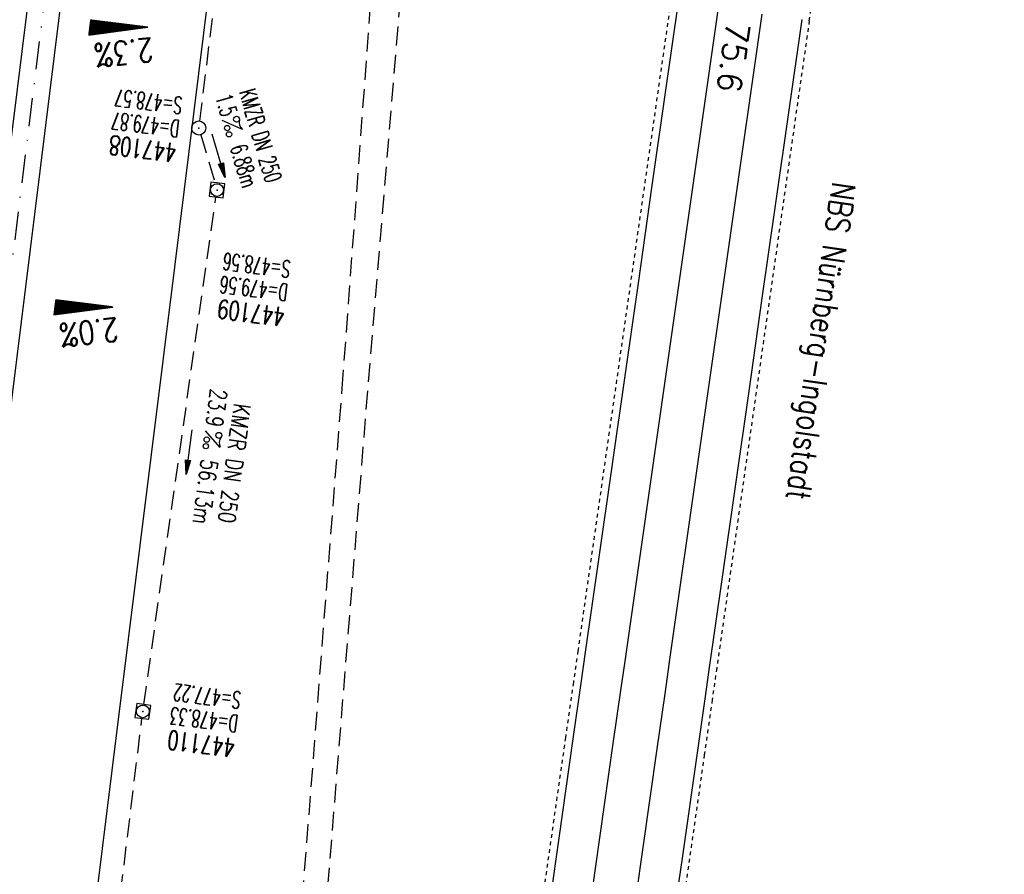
# Model space of a CAD drawing. Extents: x 459406 to 461721, y 413308 to 423218.
# Tile 31 of 256: x 460973 to 461078, y 414232 to 414323. Entities that reach past the tile are written whole.
import ezdxf
from ezdxf.enums import TextEntityAlignment as Align

# ---------------------------------------------------------------- set-up
doc = ezdxf.new("R2010")
doc.units = 0
doc.header["$LTSCALE"] = 2
doc.header["$MEASUREMENT"] = 0
for name, pattern in [('AUSGEZOGEN', [0]), ('GESTRICH-X2', [1.5, 1, -0.5]), ('LT00', [0]), ('LT02', [0.4, 0.2, -0.2]), ('STRICHPT-X3', [3, 1.5, -0.75, 0, -0.75])]:
    doc.linetypes.add(name, pattern=pattern)
doc.layers.get('0').update_dxf_attribs({"linetype": 'AUSGEZOGEN'})
for name, color, linetype in [('ACHSE', 1, 'STRICHPT-X3'), ('FBR', 8, 'CONTINUOUS'), ('GEF', 7, 'AUSGEZOGEN'), ('KANAL', 7, 'GESTRICH-X2'), ('LAGEPLAN', 15, 'AUSGEZOGEN'), ('NBS', 7, 'AUSGEZOGEN'), ('NBS-TRASSE', 7, 'CONTINUOUS'), ('PFEIL', 7, 'CONTINUOUS'), ('SCHACHTNR', 6, 'CONTINUOUS'), ('SCHSYMBOL', 7, 'AUSGEZOGEN'), ('TEXTO', 4, 'CONTINUOUS'), ('TEXTU', 4, 'CONTINUOUS'), ('WEG', 8, 'GESTRICH-X2')]:
    doc.layers.add(name, color=color, linetype=linetype)
doc.styles.add('ROMANS', font='romans.shx', dxfattribs={"width": 0.8})
doc.styles.get("Standard").update_dxf_attribs({"font": 'TXT.SHX'})

# ---------------------------------------------------------------- blocks, each defined once
blk = doc.blocks.new('GST')
at = {"color": 0}
blk.add_circle((0, 0), 0.75, dxfattribs=at)
blk.add_point((0, 0), dxfattribs=at)
blk = doc.blocks.new('10')
blk.add_blockref('GST', (0, 0))
blk = doc.blocks.new('20')
blk.add_lwpolyline([(-0.75, -0.75), (0.75, -0.75), (0.75, 0.75), (-0.75, 0.75)], close=True)
blk.add_circle((0, 0), 0.676)
blk.add_point((0, 0))
blk = doc.blocks.new('PROM')
blk.add_line((1.57, 1.82), (0.02, 0.02))
for centre, radius in [((0.32, 1.51), 0.317), ((0.94, 0.29), 0.283), ((1.64, 0.29), 0.283)]:
    blk.add_circle(centre, radius)
blk.add_arc((0.99, 2.68), 1.03, 239.1414, 303.3549)
blk = doc.blocks.new('PFEIL2')
at = {"color": 0}
for p, q in [((0.88, 0), (-2.4, -0.01)), ((0.88, -0.27), (0.88, 0.28)), ((0.88, 0.28), (2.43, 0.01)), ((0.91, 0.27), (0.88, 0.26)), ((0.97, 0.26), (0.88, 0.25)), ((1.02, 0.25), (0.88, 0.23)), ((1.07, 0.24), (0.88, 0.21)), ((1.13, 0.23), (0.88, 0.19)), ((1.18, 0.22), (0.88, 0.17)), ((1.24, 0.21), (0.88, 0.15)), ((1.29, 0.21), (0.88, 0.14)), ((1.34, 0.2), (0.88, 0.12)), ((1.4, 0.19), (0.88, 0.1)), ((1.45, 0.18), (0.88, 0.08)), ((1.51, 0.17), (0.88, 0.06)), ((1.56, 0.16), (0.88, 0.04)), ((1.61, 0.15), (0.88, 0.02)), ((1.67, 0.14), (0.88, 0.01)), ((1.72, 0.13), (0.88, -0.01)), ((1.78, 0.12), (0.88, -0.03)), ((1.83, 0.11), (0.88, -0.05)), ((1.88, 0.1), (0.88, -0.07)), ((1.94, 0.09), (0.88, -0.09)), ((2.05, 0.08), (0.88, -0.12)), ((1.99, 0.08), (0.88, -0.11)), ((2.1, 0.07), (0.88, -0.14)), ((2.15, 0.06), (0.88, -0.16)), ((2.21, 0.05), (0.88, -0.18)), ((2.26, 0.04), (0.88, -0.2)), ((2.32, 0.03), (0.88, -0.22)), ((2.37, 0.02), (0.88, -0.23)), ((2.42, 0.01), (0.88, -0.25)), ((2.43, 0.01), (0.88, -0.27))]:
    blk.add_line(p, q, dxfattribs=at)
blk = doc.blocks.new('*X8')
at = {"color": 0}
for p, q in [((725.83, 193.84), (727.44, 195.45)), ((725.83, 193.85), (727.43, 195.45)), ((725.83, 193.86), (727.42, 195.45)), ((725.83, 193.87), (727.41, 195.45)), ((725.83, 193.88), (727.4, 195.45)), ((725.83, 193.89), (727.39, 195.45)), ((725.83, 193.9), (727.38, 195.45)), ((725.83, 193.91), (727.37, 195.45)), ((725.83, 193.91), (727.37, 195.45)), ((725.83, 193.92), (727.36, 195.45)), ((725.83, 193.93), (727.35, 195.45)), ((725.83, 193.94), (727.34, 195.45)), ((725.83, 193.95), (727.33, 195.45)), ((725.83, 193.96), (727.32, 195.45)), ((725.83, 193.97), (727.31, 195.45)), ((725.83, 193.98), (727.3, 195.45)), ((725.83, 193.99), (727.29, 195.45)), ((725.83, 193.99), (727.29, 195.45)), ((725.83, 194), (727.28, 195.45)), ((725.83, 194.01), (727.27, 195.45)), ((725.83, 194.02), (727.26, 195.45)), ((725.83, 194.03), (727.25, 195.45)), ((725.83, 194.04), (727.24, 195.45)), ((725.83, 194.05), (727.23, 195.45)), ((725.83, 194.06), (727.22, 195.45)), ((725.83, 194.06), (727.21, 195.45)), ((725.83, 194.07), (727.21, 195.45)), ((725.83, 194.08), (727.2, 195.45)), ((725.83, 194.09), (727.19, 195.45)), ((725.83, 194.1), (727.18, 195.45)), ((725.83, 194.11), (727.17, 195.45)), ((725.83, 194.12), (727.16, 195.45)), ((725.83, 194.13), (727.15, 195.45)), ((725.83, 194.14), (727.14, 195.45)), ((725.83, 194.14), (727.14, 195.45)), ((725.83, 194.15), (727.13, 195.45)), ((725.83, 194.16), (727.12, 195.45)), ((725.83, 194.17), (727.11, 195.45)), ((725.83, 194.18), (727.1, 195.45)), ((725.83, 194.19), (727.09, 195.45)), ((725.83, 194.2), (727.08, 195.45)), ((725.83, 194.21), (727.07, 195.45)), ((725.83, 194.21), (727.06, 195.45)), ((725.83, 194.22), (727.06, 195.45)), ((725.83, 194.23), (727.05, 195.45)), ((725.83, 194.24), (727.04, 195.45)), ((725.83, 194.25), (727.03, 195.45)), ((725.83, 194.26), (727.02, 195.45)), ((725.83, 194.27), (727.01, 195.45)), ((725.83, 194.28), (727, 195.45)), ((725.83, 194.29), (726.99, 195.45)), ((725.83, 194.29), (726.99, 195.45)), ((725.83, 194.3), (726.98, 195.45)), ((725.83, 194.31), (726.97, 195.45)), ((725.83, 194.32), (726.96, 195.45)), ((725.83, 194.33), (726.95, 195.45)), ((725.83, 194.34), (726.94, 195.45)), ((725.83, 194.35), (726.93, 195.45)), ((725.83, 194.36), (726.92, 195.45)), ((725.83, 194.37), (726.91, 195.45)), ((725.83, 194.37), (726.91, 195.45)), ((725.83, 194.38), (726.9, 195.45)), ((725.83, 194.39), (726.89, 195.45)), ((725.83, 194.4), (726.88, 195.45)), ((725.83, 194.41), (726.87, 195.45)), ((725.83, 194.42), (726.86, 195.45)), ((725.83, 194.43), (726.85, 195.45)), ((725.83, 194.44), (726.84, 195.45)), ((725.83, 194.44), (726.83, 195.45)), ((725.83, 194.45), (726.83, 195.45)), ((725.83, 194.46), (726.82, 195.45)), ((725.83, 194.47), (726.81, 195.45)), ((725.83, 194.48), (726.8, 195.45)), ((725.83, 194.49), (726.79, 195.45)), ((725.83, 194.5), (726.78, 195.45)), ((725.83, 194.51), (726.77, 195.45)), ((725.83, 194.52), (726.76, 195.45)), ((725.83, 194.52), (726.76, 195.45)), ((725.83, 194.53), (726.75, 195.45)), ((725.83, 194.54), (726.74, 195.45)), ((725.83, 194.55), (726.73, 195.45)), ((725.83, 194.56), (726.72, 195.45)), ((725.83, 194.57), (726.71, 195.45)), ((725.83, 194.58), (726.7, 195.45)), ((725.83, 194.59), (726.69, 195.45)), ((725.83, 194.59), (726.68, 195.45)), ((725.83, 194.6), (726.68, 195.45)), ((725.83, 194.61), (726.67, 195.45)), ((725.83, 194.62), (726.66, 195.45)), ((725.83, 194.63), (726.65, 195.45)), ((725.83, 194.64), (726.64, 195.45)), ((725.83, 194.65), (726.63, 195.45)), ((725.83, 194.66), (726.62, 195.45)), ((725.83, 194.67), (726.61, 195.45)), ((725.83, 194.67), (726.61, 195.45)), ((725.83, 194.68), (726.6, 195.45)), ((725.83, 194.69), (726.59, 195.45)), ((725.83, 194.7), (726.58, 195.45)), ((725.83, 194.71), (726.57, 195.45)), ((725.83, 194.72), (726.56, 195.45)), ((725.83, 194.73), (726.55, 195.45)), ((725.83, 194.74), (726.54, 195.45)), ((725.83, 194.75), (726.53, 195.45)), ((725.83, 194.75), (726.53, 195.45)), ((725.83, 194.76), (726.52, 195.45)), ((725.83, 194.77), (726.51, 195.45)), ((725.83, 194.78), (726.5, 195.45)), ((725.83, 194.79), (726.49, 195.45)), ((725.83, 194.8), (726.48, 195.45)), ((725.83, 194.81), (726.47, 195.45)), ((725.83, 194.82), (726.46, 195.45)), ((725.83, 194.82), (726.45, 195.45)), ((725.83, 194.83), (726.45, 195.45)), ((725.83, 194.84), (726.44, 195.45)), ((725.83, 194.85), (726.43, 195.45)), ((725.83, 194.86), (726.42, 195.45)), ((725.83, 194.87), (726.41, 195.45)), ((725.83, 194.88), (726.4, 195.45)), ((725.83, 194.89), (726.39, 195.45)), ((725.83, 194.9), (726.38, 195.45)), ((725.83, 194.9), (726.38, 195.45)), ((725.83, 194.91), (726.37, 195.45)), ((725.83, 194.92), (726.36, 195.45)), ((725.83, 194.93), (726.35, 195.45)), ((725.83, 194.94), (726.34, 195.45)), ((725.83, 194.95), (726.33, 195.45)), ((725.83, 194.96), (726.32, 195.45)), ((725.83, 194.97), (726.31, 195.45)), ((725.83, 194.98), (726.3, 195.45)), ((725.83, 194.98), (726.3, 195.45)), ((725.83, 194.99), (726.29, 195.45)), ((725.83, 195), (726.28, 195.45)), ((725.83, 195.01), (726.27, 195.45)), ((725.83, 195.02), (726.26, 195.45)), ((725.83, 195.03), (726.25, 195.45)), ((725.83, 195.04), (726.24, 195.45)), ((725.83, 195.05), (726.23, 195.45)), ((725.83, 195.05), (726.22, 195.45)), ((725.83, 195.06), (726.22, 195.45)), ((725.83, 195.07), (726.21, 195.45)), ((725.83, 195.08), (726.2, 195.45)), ((725.83, 195.09), (726.19, 195.45)), ((725.83, 195.1), (726.18, 195.45)), ((725.83, 195.11), (726.17, 195.45)), ((725.83, 195.12), (726.16, 195.45)), ((725.83, 195.13), (726.15, 195.45)), ((725.83, 195.13), (726.15, 195.45)), ((725.83, 195.14), (726.14, 195.45)), ((725.83, 195.15), (726.13, 195.45)), ((725.83, 195.16), (726.12, 195.45)), ((725.83, 195.17), (726.11, 195.45)), ((725.83, 195.18), (726.1, 195.45)), ((725.83, 195.19), (726.09, 195.45)), ((725.83, 195.2), (726.08, 195.45)), ((725.83, 195.2), (726.07, 195.45)), ((725.83, 195.21), (726.07, 195.45)), ((725.83, 195.22), (726.06, 195.45)), ((725.83, 195.23), (726.05, 195.45)), ((725.83, 195.24), (726.04, 195.45)), ((725.83, 195.25), (726.03, 195.45)), ((725.83, 195.26), (726.02, 195.45)), ((725.83, 195.27), (726.01, 195.45)), ((725.83, 195.28), (726, 195.45)), ((725.83, 195.28), (726, 195.45)), ((725.83, 195.29), (725.99, 195.45)), ((725.83, 195.3), (725.98, 195.45)), ((725.83, 195.31), (725.97, 195.45)), ((725.83, 195.32), (725.96, 195.45)), ((725.83, 195.33), (725.95, 195.45)), ((725.83, 195.34), (725.94, 195.45)), ((725.83, 195.35), (725.93, 195.45)), ((725.83, 195.36), (725.92, 195.45)), ((725.83, 195.36), (725.92, 195.45)), ((725.83, 195.37), (725.91, 195.45)), ((725.83, 195.38), (725.9, 195.45)), ((725.83, 195.39), (725.89, 195.45)), ((725.83, 195.4), (725.88, 195.45)), ((725.83, 195.41), (725.87, 195.45)), ((725.83, 195.42), (725.86, 195.45)), ((725.83, 195.43), (725.85, 195.45)), ((725.83, 195.43), (725.84, 195.45)), ((725.83, 195.44), (725.84, 195.45)), ((725.83, 193.83), (727.43, 195.43)), ((725.83, 193.82), (727.43, 195.42)), ((725.83, 193.81), (727.43, 195.41)), ((725.83, 193.8), (727.42, 195.4)), ((725.83, 193.79), (727.42, 195.38)), ((725.83, 193.78), (727.42, 195.37)), ((725.83, 193.77), (727.41, 195.36)), ((725.83, 193.76), (727.41, 195.35)), ((725.83, 193.76), (727.41, 195.34)), ((725.83, 193.75), (727.4, 195.32)), ((725.83, 193.74), (727.4, 195.31)), ((725.83, 193.73), (727.4, 195.3)), ((725.83, 193.72), (727.4, 195.29)), ((725.83, 193.71), (727.39, 195.28)), ((725.83, 193.7), (727.39, 195.26)), ((725.83, 193.69), (727.39, 195.25)), ((725.83, 193.68), (727.38, 195.24)), ((725.83, 193.68), (727.38, 195.23)), ((725.83, 193.67), (727.38, 195.22)), ((725.83, 193.66), (727.37, 195.2)), ((725.83, 193.65), (727.37, 195.19)), ((725.83, 193.64), (727.37, 195.18)), ((725.83, 193.63), (727.36, 195.17)), ((725.83, 193.62), (727.36, 195.16)), ((725.83, 193.61), (727.36, 195.14)), ((725.83, 193.61), (727.35, 195.13)), ((725.83, 193.6), (727.35, 195.12)), ((725.83, 193.59), (727.35, 195.11)), ((725.83, 193.58), (727.34, 195.1)), ((725.83, 193.57), (727.34, 195.08)), ((725.83, 193.56), (727.34, 195.07)), ((725.83, 193.55), (727.34, 195.06)), ((725.83, 193.54), (727.33, 195.05)), ((725.83, 193.53), (727.33, 195.04)), ((725.83, 193.53), (727.33, 195.02)), ((725.83, 193.52), (727.32, 195.01)), ((725.83, 193.51), (727.32, 195)), ((725.83, 193.5), (727.32, 194.99)), ((725.83, 193.49), (727.31, 194.98)), ((725.83, 193.48), (727.31, 194.96)), ((725.83, 193.47), (727.31, 194.95)), ((725.83, 193.46), (727.3, 194.94)), ((725.83, 193.45), (727.3, 194.93)), ((725.83, 193.45), (727.3, 194.92)), ((725.83, 193.44), (727.29, 194.91)), ((725.83, 193.43), (727.29, 194.89)), ((725.83, 193.42), (727.29, 194.88)), ((725.83, 193.41), (727.29, 194.87)), ((725.83, 193.4), (727.28, 194.86)), ((725.83, 193.39), (727.28, 194.85)), ((725.83, 193.38), (727.28, 194.83)), ((725.83, 193.38), (727.27, 194.82)), ((725.83, 193.37), (727.27, 194.81)), ((725.83, 193.36), (727.27, 194.8)), ((725.83, 193.35), (727.26, 194.79)), ((725.83, 193.34), (727.26, 194.77)), ((725.83, 193.33), (727.26, 194.76)), ((725.83, 193.32), (727.25, 194.75)), ((725.83, 193.31), (727.25, 194.74)), ((725.83, 193.3), (727.25, 194.73)), ((725.83, 193.3), (727.24, 194.71)), ((725.83, 193.29), (727.24, 194.7)), ((725.83, 193.28), (727.24, 194.69)), ((725.83, 193.27), (727.23, 194.68)), ((725.83, 193.26), (727.23, 194.67)), ((725.83, 193.25), (727.23, 194.65)), ((725.83, 193.24), (727.23, 194.64)), ((725.83, 193.23), (727.22, 194.63)), ((725.83, 193.22), (727.22, 194.62)), ((725.83, 193.22), (727.22, 194.61)), ((725.83, 193.21), (727.21, 194.59)), ((725.83, 193.2), (727.21, 194.58)), ((725.83, 193.19), (727.21, 194.57)), ((725.83, 193.18), (727.2, 194.56)), ((725.83, 193.17), (727.2, 194.55)), ((725.83, 193.16), (727.2, 194.53)), ((725.83, 193.15), (727.19, 194.52)), ((725.83, 193.15), (727.19, 194.51)), ((725.83, 193.14), (727.19, 194.5)), ((725.83, 193.13), (727.18, 194.49)), ((725.83, 193.12), (727.18, 194.47)), ((725.83, 193.11), (727.18, 194.46)), ((725.83, 193.1), (727.17, 194.45)), ((725.83, 193.09), (727.17, 194.44)), ((725.83, 193.08), (727.17, 194.43)), ((725.83, 193.07), (727.17, 194.41)), ((725.83, 193.07), (727.16, 194.4)), ((725.83, 193.06), (727.16, 194.39)), ((725.83, 193.05), (727.16, 194.38)), ((725.83, 193.04), (727.15, 194.37)), ((725.83, 193.03), (727.15, 194.35)), ((725.83, 193.02), (727.15, 194.34)), ((725.83, 193.01), (727.14, 194.33)), ((725.83, 193), (727.14, 194.32)), ((725.83, 193), (727.14, 194.31)), ((725.83, 192.99), (727.13, 194.29)), ((725.83, 192.98), (727.13, 194.28)), ((725.83, 192.97), (727.13, 194.27)), ((725.83, 192.96), (727.12, 194.26)), ((725.83, 192.95), (727.12, 194.25)), ((725.83, 192.94), (727.12, 194.23)), ((725.83, 192.93), (727.11, 194.22)), ((725.83, 192.92), (727.11, 194.21)), ((725.83, 192.92), (727.11, 194.2)), ((725.83, 192.91), (727.11, 194.19)), ((725.83, 192.9), (727.1, 194.17)), ((725.83, 192.89), (727.1, 194.16)), ((725.83, 192.88), (727.1, 194.15)), ((725.83, 192.87), (727.09, 194.14)), ((725.83, 192.86), (727.09, 194.13)), ((725.83, 192.85), (727.09, 194.11)), ((725.83, 192.84), (727.08, 194.1)), ((725.83, 192.84), (727.08, 194.09)), ((725.83, 192.83), (727.08, 194.08)), ((725.83, 192.82), (727.07, 194.07)), ((725.83, 192.81), (727.07, 194.05)), ((725.83, 192.8), (727.07, 194.04)), ((725.83, 192.79), (727.06, 194.03)), ((725.83, 192.78), (727.06, 194.02)), ((725.83, 192.77), (727.06, 194.01)), ((725.83, 192.77), (727.05, 193.99)), ((725.83, 192.76), (727.05, 193.98)), ((725.83, 192.75), (727.05, 193.97)), ((725.83, 192.74), (727.05, 193.96)), ((725.83, 192.73), (727.04, 193.95)), ((725.83, 192.72), (727.04, 193.93)), ((725.83, 192.71), (727.04, 193.92)), ((725.83, 192.7), (727.03, 193.91)), ((725.83, 192.69), (727.03, 193.9)), ((725.83, 192.69), (727.03, 193.89)), ((725.83, 192.68), (727.02, 193.87)), ((725.83, 192.67), (727.02, 193.86)), ((725.83, 192.66), (727.02, 193.85)), ((725.83, 192.65), (727.01, 193.84)), ((725.83, 192.64), (727.01, 193.83)), ((725.83, 192.63), (727.01, 193.81)), ((725.83, 192.62), (727, 193.8)), ((725.83, 192.62), (727, 193.79)), ((725.83, 192.61), (727, 193.78)), ((725.83, 192.6), (726.99, 193.77)), ((725.83, 192.59), (726.99, 193.75)), ((725.83, 192.58), (726.99, 193.74)), ((725.83, 192.57), (726.99, 193.73)), ((725.83, 192.56), (726.98, 193.72)), ((725.83, 192.55), (726.98, 193.71)), ((725.83, 192.54), (726.98, 193.69)), ((725.83, 192.54), (726.97, 193.68)), ((725.83, 192.53), (726.97, 193.67)), ((725.83, 192.52), (726.97, 193.66)), ((725.83, 192.51), (726.96, 193.65)), ((725.83, 192.5), (726.96, 193.63)), ((725.83, 192.49), (726.96, 193.62)), ((725.83, 192.48), (726.95, 193.61)), ((725.83, 192.47), (726.95, 193.6)), ((725.83, 192.46), (726.95, 193.59)), ((725.83, 192.46), (726.94, 193.57)), ((725.83, 192.45), (726.94, 193.56)), ((725.83, 192.44), (726.94, 193.55)), ((725.83, 192.43), (726.94, 193.54)), ((725.83, 192.42), (726.93, 193.53)), ((725.83, 192.41), (726.93, 193.51)), ((725.83, 192.4), (726.93, 193.5)), ((725.83, 192.39), (726.92, 193.49)), ((725.83, 192.39), (726.92, 193.48)), ((725.83, 192.38), (726.92, 193.47)), ((725.83, 192.37), (726.91, 193.45)), ((725.83, 192.36), (726.91, 193.44)), ((725.83, 192.35), (726.91, 193.43)), ((725.83, 192.34), (726.9, 193.42)), ((725.83, 192.33), (726.9, 193.41)), ((725.83, 192.32), (726.9, 193.39)), ((725.83, 192.31), (726.89, 193.38)), ((725.83, 192.31), (726.89, 193.37)), ((725.83, 192.3), (726.89, 193.36)), ((725.83, 192.29), (726.88, 193.35)), ((725.83, 192.28), (726.88, 193.33)), ((725.83, 192.27), (726.88, 193.32)), ((725.83, 192.26), (726.88, 193.31)), ((725.83, 192.25), (726.87, 193.3)), ((725.83, 192.24), (726.87, 193.29)), ((725.83, 192.24), (726.87, 193.27)), ((725.83, 192.23), (726.86, 193.26)), ((725.83, 192.22), (726.86, 193.25)), ((725.83, 192.21), (726.86, 193.24)), ((725.83, 192.2), (726.85, 193.23)), ((725.83, 192.19), (726.85, 193.21)), ((725.83, 192.18), (726.85, 193.2)), ((725.83, 192.17), (726.84, 193.19)), ((725.83, 192.16), (726.84, 193.18)), ((725.83, 192.16), (726.84, 193.17)), ((725.83, 192.15), (726.83, 193.15)), ((725.83, 192.14), (726.83, 193.14)), ((725.83, 192.13), (726.83, 193.13)), ((725.83, 192.12), (726.82, 193.12)), ((725.83, 192.11), (726.82, 193.11)), ((725.83, 192.1), (726.82, 193.09)), ((725.83, 192.09), (726.82, 193.08)), ((725.83, 192.08), (726.81, 193.07)), ((725.83, 192.08), (726.81, 193.06)), ((725.83, 192.07), (726.81, 193.05)), ((725.83, 192.06), (726.8, 193.03)), ((725.83, 192.05), (726.8, 193.02)), ((725.83, 192.04), (726.8, 193.01)), ((725.83, 192.03), (726.79, 193)), ((725.83, 192.02), (726.79, 192.99)), ((725.83, 192.01), (726.79, 192.97)), ((725.83, 192.01), (726.78, 192.96)), ((725.83, 192), (726.78, 192.95)), ((725.83, 191.99), (726.78, 192.94)), ((725.83, 191.98), (726.77, 192.93)), ((725.83, 191.97), (726.77, 192.91)), ((725.83, 191.96), (726.77, 192.9)), ((725.83, 191.95), (726.76, 192.89)), ((725.83, 191.94), (726.76, 192.88)), ((725.83, 191.93), (726.76, 192.87)), ((725.83, 191.93), (726.76, 192.85)), ((725.83, 191.92), (726.75, 192.84)), ((725.83, 191.91), (726.75, 192.83)), ((725.83, 191.9), (726.75, 192.82)), ((725.83, 191.89), (726.74, 192.81)), ((725.83, 191.88), (726.74, 192.79)), ((725.83, 191.87), (726.74, 192.78)), ((725.83, 191.86), (726.73, 192.77)), ((725.83, 191.85), (726.73, 192.76)), ((725.83, 191.85), (726.73, 192.75)), ((725.83, 191.84), (726.72, 192.73)), ((725.83, 191.83), (726.72, 192.72)), ((725.83, 191.82), (726.72, 192.71)), ((725.83, 191.81), (726.71, 192.7)), ((725.83, 191.8), (726.71, 192.69)), ((725.83, 191.79), (726.71, 192.67)), ((725.83, 191.78), (726.7, 192.66)), ((725.83, 191.78), (726.7, 192.65)), ((725.83, 191.77), (726.7, 192.64)), ((725.83, 191.76), (726.7, 192.63)), ((725.83, 191.75), (726.69, 192.61)), ((725.83, 191.74), (726.69, 192.6)), ((725.83, 191.73), (726.69, 192.59)), ((725.83, 191.72), (726.68, 192.58)), ((725.83, 191.71), (726.68, 192.57)), ((725.83, 191.7), (726.68, 192.55)), ((725.83, 191.7), (726.67, 192.54)), ((725.83, 191.69), (726.67, 192.53)), ((725.83, 191.68), (726.67, 192.52)), ((725.83, 191.67), (726.66, 192.51)), ((725.83, 191.66), (726.66, 192.49)), ((725.83, 191.65), (726.66, 192.48)), ((725.83, 191.64), (726.65, 192.47)), ((725.83, 191.63), (726.65, 192.46)), ((725.83, 191.63), (726.65, 192.45)), ((725.83, 191.62), (726.64, 192.43)), ((725.83, 191.61), (726.64, 192.42)), ((725.83, 191.6), (726.64, 192.41)), ((725.83, 191.59), (726.64, 192.4)), ((725.83, 191.58), (726.63, 192.39)), ((725.83, 191.57), (726.63, 192.37)), ((725.83, 191.56), (726.63, 192.36)), ((725.83, 191.55), (726.62, 192.35)), ((725.83, 191.55), (726.62, 192.34)), ((725.83, 191.54), (726.62, 192.33)), ((725.83, 191.53), (726.61, 192.31)), ((725.83, 191.52), (726.61, 192.3)), ((725.83, 191.51), (726.61, 192.29)), ((725.83, 191.5), (726.6, 192.28)), ((725.83, 191.49), (726.6, 192.27)), ((725.83, 191.48), (726.6, 192.25)), ((725.83, 191.47), (726.59, 192.24)), ((725.83, 191.47), (726.59, 192.23)), ((725.83, 191.46), (726.59, 192.22)), ((725.83, 191.45), (726.59, 192.21)), ((725.83, 191.44), (726.58, 192.19)), ((725.83, 191.43), (726.58, 192.18)), ((725.83, 191.42), (726.58, 192.17)), ((725.83, 191.41), (726.57, 192.16)), ((725.83, 191.4), (726.57, 192.15)), ((725.83, 191.4), (726.57, 192.13)), ((725.83, 191.39), (726.56, 192.12)), ((725.83, 191.38), (726.56, 192.11)), ((725.83, 191.37), (726.56, 192.1)), ((725.83, 191.36), (726.55, 192.09)), ((725.83, 191.35), (726.55, 192.07)), ((725.83, 191.34), (726.55, 192.06)), ((725.83, 191.33), (726.54, 192.05)), ((725.83, 191.32), (726.54, 192.04)), ((725.83, 191.32), (726.54, 192.03)), ((725.83, 191.31), (726.53, 192.01)), ((725.83, 191.3), (726.53, 192)), ((725.83, 191.29), (726.53, 191.99)), ((725.83, 191.28), (726.53, 191.98)), ((725.83, 191.27), (726.52, 191.97)), ((725.83, 191.26), (726.52, 191.95)), ((725.83, 191.25), (726.52, 191.94)), ((725.83, 191.25), (726.51, 191.93)), ((725.83, 191.24), (726.51, 191.92)), ((725.83, 191.23), (726.51, 191.91)), ((725.83, 191.22), (726.5, 191.89)), ((725.83, 191.21), (726.5, 191.88)), ((725.83, 191.2), (726.5, 191.87)), ((725.83, 191.19), (726.49, 191.86)), ((725.83, 191.18), (726.49, 191.85)), ((725.83, 191.17), (726.49, 191.84)), ((725.83, 191.17), (726.48, 191.82)), ((725.83, 191.16), (726.48, 191.81)), ((725.83, 191.15), (726.48, 191.8)), ((725.83, 191.14), (726.47, 191.79)), ((725.83, 191.13), (726.47, 191.78)), ((725.83, 191.12), (726.47, 191.76)), ((725.83, 191.11), (726.47, 191.75)), ((725.83, 191.1), (726.46, 191.74)), ((725.83, 191.09), (726.46, 191.73)), ((725.83, 191.09), (726.46, 191.72)), ((725.83, 191.08), (726.45, 191.7)), ((725.83, 191.07), (726.45, 191.69)), ((725.83, 191.06), (726.45, 191.68)), ((725.83, 191.05), (726.44, 191.67)), ((725.83, 191.04), (726.44, 191.66)), ((725.83, 191.03), (726.44, 191.64)), ((725.83, 191.02), (726.43, 191.63)), ((725.83, 191.02), (726.43, 191.62)), ((725.83, 191.01), (726.43, 191.61)), ((725.83, 191), (726.42, 191.6)), ((725.83, 190.99), (726.42, 191.58)), ((725.83, 190.98), (726.42, 191.57)), ((725.83, 190.97), (726.41, 191.56)), ((725.83, 190.96), (726.41, 191.55)), ((725.83, 190.95), (726.41, 191.54)), ((725.83, 190.94), (726.41, 191.52)), ((725.83, 190.94), (726.4, 191.51)), ((725.83, 190.93), (726.4, 191.5)), ((725.83, 190.92), (726.4, 191.49)), ((725.83, 190.91), (726.39, 191.48)), ((725.83, 190.9), (726.39, 191.46)), ((725.83, 190.89), (726.39, 191.45)), ((725.83, 190.88), (726.38, 191.44)), ((725.83, 190.87), (726.38, 191.43)), ((725.83, 190.87), (726.38, 191.42)), ((725.83, 190.86), (726.37, 191.4)), ((725.83, 190.85), (726.37, 191.39)), ((725.83, 190.84), (726.37, 191.38)), ((725.83, 190.83), (726.36, 191.37)), ((725.83, 190.82), (726.36, 191.36)), ((725.83, 190.81), (726.36, 191.34)), ((725.83, 190.8), (726.35, 191.33)), ((725.83, 190.79), (726.35, 191.32)), ((725.83, 190.79), (726.35, 191.31)), ((725.83, 190.78), (726.35, 191.3)), ((725.83, 190.77), (726.34, 191.28)), ((725.83, 190.76), (726.34, 191.27)), ((725.83, 190.75), (726.34, 191.26)), ((725.83, 190.74), (726.33, 191.25)), ((725.83, 190.73), (726.33, 191.24)), ((725.83, 190.72), (726.33, 191.22)), ((725.83, 190.71), (726.32, 191.21)), ((725.83, 190.71), (726.32, 191.2)), ((725.83, 190.7), (726.32, 191.19)), ((725.83, 190.69), (726.31, 191.18)), ((725.83, 190.68), (726.31, 191.16)), ((725.83, 190.67), (726.31, 191.15)), ((725.83, 190.66), (726.3, 191.14)), ((725.83, 190.65), (726.3, 191.13)), ((725.83, 190.64), (726.3, 191.12)), ((725.83, 190.64), (726.29, 191.1)), ((725.83, 190.63), (726.29, 191.09)), ((725.83, 190.62), (726.29, 191.08)), ((725.83, 190.61), (726.29, 191.07)), ((725.83, 190.6), (726.28, 191.06)), ((725.83, 190.59), (726.28, 191.04)), ((725.83, 190.58), (726.28, 191.03)), ((725.83, 190.57), (726.27, 191.02)), ((725.83, 190.56), (726.27, 191.01)), ((725.83, 190.56), (726.27, 191)), ((725.83, 190.55), (726.26, 190.98)), ((725.83, 190.54), (726.26, 190.97)), ((725.83, 190.53), (726.26, 190.96)), ((725.83, 190.52), (726.25, 190.95)), ((725.83, 190.51), (726.25, 190.94)), ((725.83, 190.5), (726.25, 190.92)), ((725.83, 190.49), (726.24, 190.91)), ((725.83, 190.48), (726.24, 190.9)), ((725.83, 190.48), (726.24, 190.89)), ((725.83, 190.47), (726.24, 190.88)), ((725.83, 190.46), (726.23, 190.86)), ((725.83, 190.45), (726.23, 190.85)), ((725.83, 190.44), (726.23, 190.84)), ((725.83, 190.43), (726.22, 190.83)), ((725.83, 190.42), (726.22, 190.82)), ((725.83, 190.41), (726.22, 190.8)), ((725.83, 190.41), (726.21, 190.79)), ((725.83, 190.4), (726.21, 190.78)), ((725.83, 190.39), (726.21, 190.77)), ((725.83, 190.38), (726.2, 190.76)), ((725.83, 190.37), (726.2, 190.74)), ((725.83, 190.36), (726.2, 190.73)), ((725.83, 190.35), (726.19, 190.72)), ((725.83, 190.34), (726.19, 190.71)), ((725.83, 190.33), (726.19, 190.7)), ((725.83, 190.33), (726.18, 190.68)), ((725.83, 190.32), (726.18, 190.67)), ((725.83, 190.31), (726.18, 190.66)), ((725.83, 190.3), (726.18, 190.65)), ((725.83, 190.29), (726.17, 190.64)), ((725.83, 190.28), (726.17, 190.62)), ((725.83, 190.27), (726.17, 190.61)), ((725.83, 190.26), (726.16, 190.6)), ((725.83, 190.26), (726.16, 190.59)), ((725.83, 190.25), (726.16, 190.58)), ((725.83, 190.24), (726.15, 190.56)), ((725.83, 190.23), (726.15, 190.55)), ((725.83, 190.22), (726.15, 190.54)), ((725.83, 190.21), (726.14, 190.53)), ((725.83, 190.2), (726.14, 190.52)), ((725.83, 190.19), (726.14, 190.5)), ((725.83, 190.18), (726.13, 190.49)), ((725.83, 190.18), (726.13, 190.48)), ((725.83, 190.17), (726.13, 190.47)), ((725.83, 190.16), (726.12, 190.46)), ((725.83, 190.15), (726.12, 190.44)), ((725.83, 190.14), (726.12, 190.43)), ((725.83, 190.13), (726.12, 190.42)), ((725.83, 190.12), (726.11, 190.41)), ((725.83, 190.11), (726.11, 190.4)), ((725.83, 190.1), (726.11, 190.38)), ((725.83, 190.1), (726.1, 190.37)), ((725.83, 190.09), (726.1, 190.36)), ((725.83, 190.08), (726.1, 190.35)), ((725.83, 190.07), (726.09, 190.34)), ((725.83, 190.06), (726.09, 190.32)), ((725.83, 190.05), (726.09, 190.31)), ((725.83, 190.04), (726.08, 190.3)), ((725.83, 190.03), (726.08, 190.29)), ((725.83, 190.03), (726.08, 190.28)), ((725.83, 190.02), (726.07, 190.26)), ((725.83, 190.01), (726.07, 190.25)), ((725.83, 190), (726.07, 190.24)), ((725.83, 189.99), (726.06, 190.23)), ((725.83, 189.98), (726.06, 190.22)), ((725.83, 189.97), (726.06, 190.2)), ((725.83, 189.96), (726.06, 190.19)), ((725.83, 189.95), (726.05, 190.18)), ((725.83, 189.95), (726.05, 190.17)), ((725.83, 189.94), (726.05, 190.16)), ((725.83, 189.93), (726.04, 190.14)), ((725.83, 189.92), (726.04, 190.13)), ((725.83, 189.91), (726.04, 190.12)), ((725.83, 189.9), (726.03, 190.11)), ((725.83, 189.89), (726.03, 190.1)), ((725.83, 189.88), (726.03, 190.08)), ((725.83, 189.88), (726.02, 190.07)), ((725.83, 189.87), (726.02, 190.06)), ((725.83, 189.86), (726.02, 190.05)), ((725.83, 189.85), (726.01, 190.04)), ((725.83, 189.84), (726.01, 190.02)), ((725.83, 189.83), (726.01, 190.01)), ((725.83, 189.82), (726, 190)), ((725.83, 189.81), (726, 189.99)), ((725.83, 189.8), (726, 189.98)), ((725.83, 189.8), (726, 189.96)), ((725.83, 189.79), (725.99, 189.95)), ((725.83, 189.78), (725.99, 189.94)), ((725.83, 189.77), (725.99, 189.93)), ((725.83, 189.76), (725.98, 189.92)), ((725.83, 189.75), (725.98, 189.9)), ((725.83, 189.74), (725.98, 189.89)), ((725.83, 189.73), (725.97, 189.88)), ((725.83, 189.72), (725.97, 189.87)), ((725.83, 189.72), (725.97, 189.86)), ((725.83, 189.71), (725.96, 189.84)), ((725.83, 189.7), (725.96, 189.83)), ((725.83, 189.69), (725.96, 189.82)), ((725.83, 189.68), (725.95, 189.81)), ((725.83, 189.67), (725.95, 189.8)), ((725.83, 189.66), (725.95, 189.78)), ((725.83, 189.65), (725.94, 189.77)), ((725.83, 189.65), (725.94, 189.76)), ((725.83, 189.64), (725.94, 189.75)), ((725.83, 189.63), (725.94, 189.74)), ((725.83, 189.62), (725.93, 189.72)), ((725.83, 189.61), (725.93, 189.71)), ((725.83, 189.6), (725.93, 189.7)), ((725.83, 189.59), (725.92, 189.69)), ((725.83, 189.58), (725.92, 189.68)), ((725.83, 189.57), (725.92, 189.66)), ((725.83, 189.57), (725.91, 189.65)), ((725.83, 189.56), (725.91, 189.64)), ((725.83, 189.55), (725.91, 189.63)), ((725.83, 189.54), (725.9, 189.62)), ((725.83, 189.53), (725.9, 189.6)), ((725.83, 189.52), (725.9, 189.59)), ((725.83, 189.51), (725.89, 189.58)), ((725.83, 189.5), (725.89, 189.57)), ((725.83, 189.49), (725.89, 189.56)), ((725.83, 189.49), (725.89, 189.54)), ((725.83, 189.48), (725.88, 189.53)), ((725.83, 189.47), (725.88, 189.52)), ((725.83, 189.46), (725.88, 189.51)), ((725.83, 189.45), (725.87, 189.5)), ((725.83, 189.44), (725.87, 189.48)), ((725.83, 189.43), (725.87, 189.47)), ((725.83, 189.42), (725.86, 189.46)), ((725.83, 189.42), (725.86, 189.45)), ((725.83, 189.41), (725.86, 189.44)), ((725.83, 189.4), (725.85, 189.42)), ((725.83, 189.39), (725.85, 189.41)), ((725.83, 189.38), (725.85, 189.4)), ((725.83, 189.37), (725.84, 189.39)), ((725.83, 189.36), (725.84, 189.38)), ((725.83, 189.35), (725.84, 189.36)), ((725.83, 189.34), (725.83, 189.35)), ((725.83, 189.34), (725.83, 189.34))]:
    blk.add_line(p, q, dxfattribs=at)
blk = doc.blocks.new('GEF')
at = {"color": 0}
for p, q in [((0.01, 0.02), (0.01, 6.15)), ((1.62, 6.15), (0.01, 0.02)), ((0.01, 6.15), (1.62, 6.15))]:
    blk.add_line(p, q, dxfattribs=at)
blk.add_blockref('*X8', (-725.82, -189.3), dxfattribs=at)

msp = doc.modelspace()

# ---------------------------------------------------------------- linework, layer by layer
at = {"layer": 'ACHSE', "flags": 128}
msp.add_lwpolyline([(460985.55, 416976.25), (460982.74, 416926.33), (460979.94, 416876.41), (460977.13, 416826.49), (460974.32, 416776.57), (460971.52, 416726.64), (460968.71, 416676.72), (460965.91, 416626.8), (460963.1, 416576.88, 0), (460961.73, 416552.57, 0), (460960.29, 416526.96, -0.000009), (460958.89, 416502, 0.00001), (460957.49, 416477.04, 0.000001), (460956.79, 416464.56, -0.000001), (460956.08, 416452.08), (460954.68, 416427.12), (460953.28, 416402.16), (460951.88, 416377.2, 0.000027), (460951.18, 416364.91, -0.000114), (460950.49, 416352.62, -0.000169), (460950.49, 416352.58, 0.000019), (460950.47, 416352.23, 0.002347), (460949.96, 416342.5, 0.0015), (460949.28, 416327.26, 0.002663), (460948.89, 416316.3, 0.002084), (460948.51, 416302.28, 0.002087), (460948.28, 416289.78, 0.002085), (460948.16, 416277.28, 0.002085), (460948.14, 416264.78, 0.002085), (460948.22, 416252.28, 0.002086), (460948.41, 416239.77, 0.002088), (460948.7, 416227.28, 0.002084), (460949.09, 416214.79, 0.002083), (460949.59, 416202.3, 0.002081), (460950.2, 416189.81, 0.002082), (460950.91, 416177.34, 0.002086), (460951.72, 416164.86, 0.002086), (460952.64, 416152.4, 0.002087), (460953.65, 416139.94, 0.002084), (460954.78, 416127.49, 0.002085), (460956.01, 416115.04, 0.002088), (460957.34, 416102.62, 0.002086), (460958.77, 416090.21, 0.002083), (460960.31, 416077.8, 0.002082), (460961.96, 416065.39, 0.002087), (460963.7, 416053.03, 0.002086), (460965.55, 416040.67, 0.002083), (460967.5, 416028.32, 0.00208), (460969.55, 416015.99, 0.002081), (460971.71, 416003.67, 0.002087), (460973.97, 415991.38, 0.002089), (460976.33, 415979.11, 0.002087), (460978.79, 415966.87, 0.002082), (460981.36, 415954.62, 0.002082), (460984.15, 415941.87, 0.002276), (460986.8, 415930.22, 0.001902), (460990.24, 415915.65, 0.002837), (460992.65, 415905.91, 0.000643), (460995.49, 415894.71, 0.001405), (460996.81, 415889.6, 0), (460998.53, 415883.01, 0.000001), (460998.87, 415881.7), (461005.19, 415857.51, 0.000017), (461008.35, 415845.42, -0.000015), (461011.51, 415833.32, -0.000002), (461014.67, 415821.23, -0.000002), (461017.83, 415809.14, -0.000001), (461020.99, 415797.04, 0.000005), (461024.15, 415784.95), (461030.47, 415760.76), (461036.79, 415736.57, 0.000028), (461038.98, 415728.17, -0.000015), (461041.18, 415719.76, -0.00065), (461041.49, 415718.58, -0.000124), (461043.09, 415712.38, -0.002577), (461045.47, 415702.95, -0.001641), (461049.08, 415688.11, -0.002531), (461051.66, 415677.11, -0.002087), (461054.67, 415663.74, -0.002079), (461057.31, 415651.53, -0.002077), (461059.85, 415639.28, -0.002078), (461062.3, 415627.01, -0.002083), (461064.63, 415614.74, -0.002085), (461066.86, 415602.46, -0.00208), (461068.99, 415590.13, -0.00208), (461071.02, 415577.79, -0.002082), (461072.95, 415565.44, -0.002086), (461074.77, 415553.08, -0.002086), (461076.49, 415540.7, -0.002081), (461078.11, 415528.31, -0.002078), (461079.62, 415515.89, -0.00208), (461081.03, 415503.45, -0.002087), (461082.34, 415491.04, -0.002085), (461083.54, 415478.62, -0.002078), (461084.64, 415466.15, -0.002076), (461085.64, 415453.67, -0.002082), (461086.53, 415441.22, -0.002088), (461087.32, 415428.75, -0.002085), (461088, 415416.26, -0.002081), (461088.58, 415403.77, -0.002082), (461089.06, 415391.28, -0.00208), (461089.43, 415378.79, -0.002078), (461089.7, 415366.29, -0.002082), (461089.86, 415353.79, -0.002085), (461089.92, 415341.29, -0.002085), (461089.88, 415328.8, -0.002082), (461089.73, 415316.3, -0.002078), (461089.48, 415303.79, -0.00208), (461089.12, 415291.3, -0.002082), (461088.66, 415278.81, -0.002084), (461088.09, 415266.33, -0.002082), (461087.43, 415253.85, -0.00208), (461086.65, 415241.37, -0.002079), (461085.78, 415228.9, -0.00208), (461084.8, 415216.44, -0.002085), (461083.63, 415203.06, -0.002418), (461082.53, 415191.54, -0.001753), (461080.94, 415176.37, -0.002741), (461079.84, 415166.68, -0.000279), (461078.8, 415158.04, -0.000933), (461078.49, 415155.46, -0.000004), (461077.26, 415145.58, -0.00001), (461076.8, 415141.87), (461073.72, 415117.06, 0.000001), (461071.82, 415101.73, 0.000001), (461070.64, 415092.25, 0.000018), (461069.1, 415079.85, -0.000014), (461067.56, 415067.44, -0.000008), (461066.02, 415055.04, 0.000011), (461064.48, 415042.63), (461058.33, 414993.01), (461052.17, 414943.39, -0.000009), (461049.09, 414918.58, 0.000009), (461046.01, 414893.77), (461039.85, 414844.16), (461033.69, 414794.54), (461027.53, 414744.92, -0.00001), (461024.45, 414720.11, 0.00001), (461021.37, 414695.3, 0.000001), (461018.29, 414670.49, -0.000001), (461015.21, 414645.68, 0), (461011.18, 414613.23, -0.000001), (461009.05, 414596.06, -0.000009), (461005.97, 414571.25, 0.00001), (461002.89, 414546.44), (460996.73, 414496.82), (460990.57, 414447.2), (460984.41, 414397.58, -0.000009), (460981.33, 414372.77, 0.000009), (460978.25, 414347.96), (460972.09, 414298.34), (460965.94, 414248.72), (460959.78, 414199.11, -0.00001), (460956.7, 414174.3, 0.00001), (460953.62, 414149.49, 0.000001), (460950.54, 414124.68, -0.000001), (460947.46, 414099.87, 0), (460943.43, 414067.42, -0.000001), (460941.3, 414050.25, -0.000009), (460938.22, 414025.44, 0.00001), (460935.14, 414000.63), (460928.98, 413951.01), (460922.82, 413901.39, 0.000001), (460919.74, 413876.58, -0.000001), (460916.66, 413851.77, -0.00001), (460913.58, 413826.96, 0.00001), (460910.5, 413802.15), (460904.34, 413752.53), (460898.18, 413702.91), (460892.03, 413653.29, -0.00001), (460888.95, 413628.49, 0.00001), (460885.86, 413603.68, 0.000001), (460882.79, 413578.87, -0.000001), (460879.71, 413554.06, 0), (460875.68, 413521.61, -0.000001), (460873.55, 413504.44, -0.000009), (460870.47, 413479.63, 0.00001), (460867.39, 413454.82), (460861.23, 413405.2), (460855.07, 413355.58, -0.000004), (460853.23, 413340.79, -0.000002), (460849.4, 413309.93)], format="xyb", dxfattribs=at)
at = {"layer": 'FBR'}
for points in [[(461019.63, 414695.51, 0.000001), (461016.55, 414670.7)], [(461023.11, 414695.08, 0.000001), (461020.03, 414670.27)], [(461038.49, 414693.17, 0.000001), (461035.41, 414668.36)], [(460985.9, 414549.59, 0), (460985.77, 414548.56), (460979.61, 414498.95), (460973.45, 414449.33), (460967.3, 414399.71, -0.000009), (460964.22, 414374.9, 0.000009), (460961.14, 414350.09), (460954.98, 414300.47), (460948.82, 414250.85), (460942.66, 414201.23, -0.00001), (460939.58, 414176.42, 0.00001), (460936.5, 414151.61, 0.000001), (460933.42, 414126.8), (460930.34, 414101.99), (460926.31, 414069.54), (460924.18, 414052.37, -0.000009), (460921.1, 414027.56, 0.00001), (460918.02, 414002.75), (460911.86, 413953.13), (460905.7, 413903.52, 0.000001), (460902.62, 413878.71, -0.000001), (460899.54, 413853.9, -0.00001), (460896.46, 413829.09, 0.00001), (460893.38, 413804.28)], [(460988.84, 414447.42), (460982.68, 414397.8, -0.000009), (460979.6, 414372.99, 0.000009), (460976.52, 414348.18), (460970.36, 414298.56), (460964.2, 414248.94), (460958.04, 414199.32, -0.00001), (460954.96, 414174.51, 0.00001), (460951.88, 414149.7, 0.000001), (460948.8, 414124.89), (460945.72, 414100.08), (460941.69, 414067.64), (460939.56, 414050.46, -0.000009), (460936.48, 414025.65, 0.00001), (460933.4, 414000.84), (460927.24, 413951.23), (460921.08, 413901.61, 0.000001), (460918, 413876.8, -0.000001), (460914.93, 413851.99, -0.00001), (460911.85, 413827.18, 0.00001), (460908.77, 413802.37)], [(460992.31, 414446.99), (460986.15, 414397.37, -0.000009), (460983.07, 414372.56, 0.000009), (460979.99, 414347.75), (460973.83, 414298.13), (460967.67, 414248.51), (460961.51, 414198.89, -0.00001), (460958.43, 414174.08, 0.00001), (460955.35, 414149.27, 0.000001), (460952.27, 414124.46), (460949.19, 414099.65), (460945.17, 414067.2), (460943.04, 414050.03, -0.000009), (460939.96, 414025.22, 0.00001), (460936.88, 414000.41), (460930.72, 413950.79), (460924.56, 413901.18, 0.000001), (460921.48, 413876.37, -0.000001), (460918.4, 413851.56, -0.00001), (460915.32, 413826.75, 0.00001), (460912.24, 413801.94)], [(461007.69, 414445.08), (461001.53, 414395.46, -0.000009), (460998.45, 414370.65, 0.000009), (460995.37, 414345.84), (460989.21, 414296.22), (460983.05, 414246.6), (460976.9, 414196.98, -0.00001), (460973.82, 414172.17, 0.00001), (460970.74, 414147.36, 0.000001), (460967.66, 414122.55), (460964.58, 414097.74), (460960.55, 414065.29), (460958.42, 414048.12, -0.000009), (460955.34, 414023.31, 0.00001), (460952.26, 413998.5), (460946.1, 413948.89), (460939.94, 413899.27, 0.000001), (460936.86, 413874.46, -0.000001), (460933.78, 413849.65, -0.00001), (460930.7, 413824.84, 0.00001), (460927.62, 413800.03)]]:
    msp.add_lwpolyline(points, format="xyb", dxfattribs=at)
at = {"layer": 'KANAL'}
for p, q in [((460991.91, 414311.78), (460997.81, 414359.78)), ((460992, 414310.31), (460993.53, 414305.16)), ((460985.94, 414249.59), (460993.62, 414303.69)), ((460979.09, 414193.78), (460985.75, 414248.12))]:
    msp.add_line(p, q, dxfattribs=at)
at = {"layer": 'LAGEPLAN', "linetype": 'LT02'}
for p, q in [((461056.83, 414322.47), (461057.54, 414327.42)), ((461042.08, 414324.58), (461032.15, 414255.11)), ((461056.83, 414322.47), (461046.94, 414253.27)), ((461032.18, 414255.31), (461031.7, 414251.96)), ((461046.97, 414253.47), (461046.49, 414250.12)), ((461031.7, 414251.96), (461030.86, 414246.08)), ((461046.49, 414250.12), (461045.65, 414244.24)), ((461030.86, 414246.08), (461028.64, 414230.54)), ((461045.65, 414244.24), (461043.39, 414228.43))]:
    msp.add_line(p, q, dxfattribs=at)
at = {"layer": 'LAGEPLAN'}
for p, q in [((461042.87, 414324.47), (461041.45, 414314.57)), ((461041.45, 414314.57), (461040.04, 414304.67)), ((461040.04, 414304.67), (461038.63, 414294.77)), ((461038.63, 414294.77), (461037.21, 414284.87)), ((461037.21, 414284.87), (461035.8, 414274.97)), ((461035.8, 414274.97), (461034.38, 414265.07)), ((461034.38, 414265.07), (461032.97, 414255.17)), ((461032.97, 414255.17), (461032.5, 414251.86)), ((461032.5, 414251.86), (461031.65, 414245.94)), ((461031.65, 414245.94), (461030.14, 414235.37)), ((461030.14, 414235.37), (461028.73, 414225.47))]:
    msp.add_line(p, q, dxfattribs=at)
at = {"layer": 'LAGEPLAN', "linetype": 'LT00'}
for p, q in [((461056.04, 414322.59), (461054.62, 414312.69)), ((461054.62, 414312.69), (461053.21, 414302.79)), ((461053.21, 414302.79), (461051.79, 414292.89)), ((461051.79, 414292.89), (461050.38, 414282.99)), ((461050.38, 414282.99), (461048.96, 414273.09)), ((461048.96, 414273.09), (461047.55, 414263.19)), ((461047.55, 414263.19), (461046.13, 414253.29)), ((461046.14, 414253.29), (461045.7, 414250.22)), ((461045.7, 414250.22), (461044.84, 414244.21)), ((461044.84, 414244.21), (461043.31, 414233.49)), ((461043.31, 414233.49), (461041.89, 414223.59))]:
    msp.add_line(p, q, dxfattribs=at)
at = {"layer": 'NBS-TRASSE'}
for p, q in [((461047.13, 414323.86), (461037.21, 414254.48)), ((461051.78, 414323.19), (461041.88, 414253.9)), ((461037.24, 414254.68), (461036.77, 414251.33)), ((461041.91, 414254.1), (461041.43, 414250.75)), ((461036.77, 414251.33), (461035.92, 414245.45)), ((461041.43, 414250.75), (461040.59, 414244.87)), ((461035.92, 414245.45), (460988.42, 413913.03)), ((461040.59, 414244.87), (460993.08, 413912.36))]:
    msp.add_line(p, q, dxfattribs=at)
at = {"layer": 'WEG'}
for p, q in [((461015.47, 414351.74), (461009.77, 414283.03)), ((461007.08, 414283.28), (461010.29, 414326.7)), ((461000.75, 414201.95), (461007.08, 414283.28)), ((461009.77, 414283.03), (461003.26, 414202.08))]:
    msp.add_line(p, q, dxfattribs=at)

# ---------------------------------------------------------------- block references
at = {"layer": 'GEF', "xscale": -1, "rotation": 82.9243041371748}
for p in [(460986.38, 414321.79), (460982.67, 414291.97)]:
    msp.add_blockref('GEF', p, dxfattribs=at)
at = {"layer": 'PFEIL'}
for p, rotation in [((460993.9, 414308.1), 286.3421), ((460990.78, 414276.51), 261.9158)]:
    msp.add_blockref('PFEIL2', p, dxfattribs=dict(at, rotation=rotation))
at = {"layer": 'SCHSYMBOL', "rotation": 262.924}
for name, p in [('10', (460991.8, 414311.04)), ('20', (460993.74, 414304.43)), ('20', (460985.84, 414248.86))]:
    msp.add_blockref(name, p, dxfattribs=at)
at = {"layer": 'TEXTU'}
for p, rotation in [((460994.28, 414311.86), 286.3421), ((460992.48, 414278.8), 262.3685178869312)]:
    msp.add_blockref('PROM', p, dxfattribs=dict(at, rotation=rotation))

# ---------------------------------------------------------------- texts
at = {"layer": 'GEF', "style": 'ROMANS', "width": 0.8}
for s, p in [('2.3%', (460986.82, 414320.65)), ('2.0%', (460983.11, 414290.83))]:
    msp.add_text(s, height=2.5, rotation=186.0326, dxfattribs=at).set_placement(p)
at = {"layer": 'NBS', "style": 'ROMANS', "oblique": 0, "width": 0.8}
msp.add_text('NBS Nürnberg-Ingolstadt', height=2.5, rotation=261.7127, dxfattribs=at).set_placement((461059.31, 414305.41))
at = {"layer": 'NBS-TRASSE', "oblique": 360}
msp.add_text('75.6', height=2.5, rotation=261.8673, dxfattribs=at).set_placement((461048.04, 414322.46))
at = {"layer": 'SCHACHTNR', "style": 'ROMANS'}
for s, height, width, p in [('S=478.57', 1.8, 0.6, (460990.14, 414314.31)), ('D=479.87', 1.8, 0.6, (460989.83, 414311.84)), ('447108', 2, 0.7, (460989.52, 414309.37)), ('S=478.56', 1.8, 0.6, (461001.65, 414296.86)), ('D=479.56', 1.8, 0.6, (461001.37, 414294.39)), ('447109', 2, 0.7, (461001.06, 414291.89)), ('S=477.22', 1.8, 0.6, (460996.37, 414250.93)), ('D=478.33', 1.8, 0.6, (460996.06, 414248.43)), ('447110', 2, 0.7, (460995.75, 414245.96))]:
    msp.add_text(s, height=height, rotation=172.924, dxfattribs=dict(at, width=width)).set_placement(p)
at = {"layer": 'TEXTO', "style": 'ROMANS'}
for rotation, width, p in [(286.3421, 0.6, (460997.51, 414309.99)), (262.3685, 0.75, (460994.7, 414275.42))]:
    msp.add_text('KMZR DN 250', height=1.8, rotation=rotation, dxfattribs=dict(at, width=width)).set_placement(p, align=Align.CENTER)
at = {"layer": 'TEXTU', "style": 'ROMANS'}
for s, rotation, width, p in [('1.5', 286.3421, 0.6, (460993.55, 414314.35)), ('6.88m', 286.3421, 0.6, (460995.12, 414308.98)), ('23.9', 262.3685, 0.75, (460993.07, 414283.33)), ('56.13m', 262.3685, 0.75, (460992.07, 414275.82))]:
    msp.add_text(s, height=1.8, rotation=rotation, dxfattribs=dict(at, width=width)).set_placement(p)

doc.saveas('drawing.dxf')
